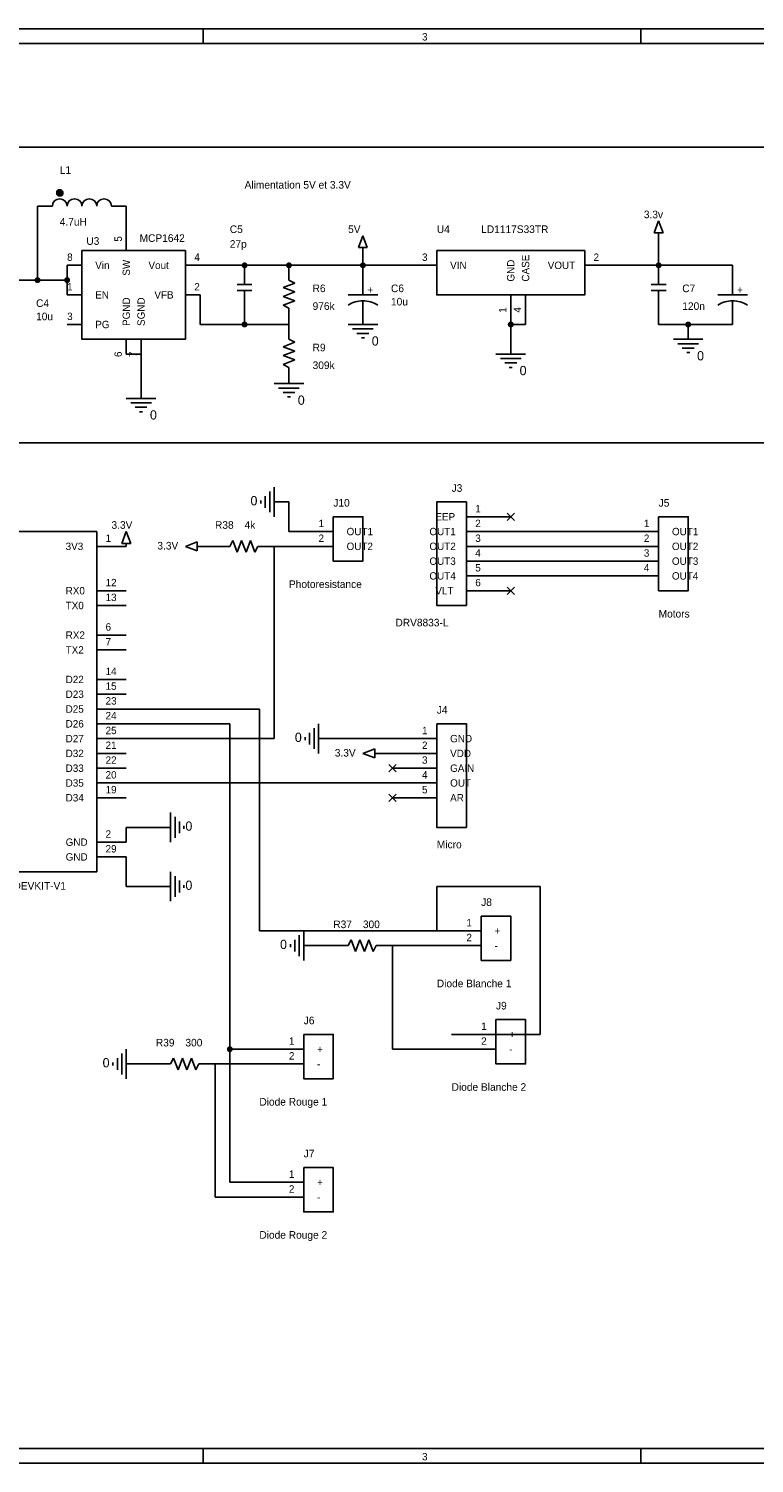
# Model space of a CAD drawing. Extents: x -0.1 to 15.2, y 0.1 to 9.8.
# Tile 2 of 3: x 4.9 to 9.8, y 0.1 to 9.8. Entities that reach past the tile are written whole.
import ezdxf

# ---------------------------------------------------------------- set-up
doc = ezdxf.new("R2010")
doc.units = 0

msp = doc.modelspace()

# ---------------------------------------------------------------- linework, layer by layer
at = {"layer": 'COMMENTS'}
msp.add_lwpolyline([(4.2, 9), (10.2, 9), (10.2, 7), (4.2, 7)], close=True, dxfattribs=at)
at = {"layer": 'PARTS'}
for p, q in [((5, 8.6), (5.1, 8.6)), ((5.6, 8.6), (5.5, 8.6)), ((5.6, 8.4), (5.6, 8.3)), ((5.2, 8.2), (5.3, 8.2)), ((6.1, 8.2), (6, 8.2)), ((6.4, 8.2), (6.4, 8.1)), ((6.7, 8.2), (6.7, 8.1)), ((7.2, 8.2), (7.2, 8.1)), ((7.4, 8.2), (7.7, 8.2)), ((9, 8.2), (8.7, 8.2)), ((9.2, 8.2), (9.2, 8.1)), ((9.7, 8.2), (9.7, 8.1)), ((5.2, 8), (5.3, 8)), ((6.1, 8), (6, 8)), ((6.4, 7.9), (6.4, 8)), ((8.2, 7.9), (8.2, 8)), ((8.3, 7.9), (8.3, 8)), ((9.2, 7.9), (9.2, 8)), ((6.7, 7.8), (6.7, 7.9)), ((7.2, 7.8), (7.2, 7.9)), ((9.7, 7.8), (9.7, 7.9)), ((5.2, 7.8), (5.3, 7.8)), ((6.7, 7.8), (6.7, 7.7)), ((5.6, 7.6), (5.6, 7.7)), ((5.7, 7.6), (5.7, 7.7)), ((6.7, 7.4), (6.7, 7.5)), ((8.2, 6.5), (7.9, 6.5)), ((8.225, 6.525), (8.175, 6.475)), ((8.175, 6.525), (8.225, 6.475)), ((6.7, 6.4), (7, 6.4)), ((8.2, 6.4), (7.9, 6.4)), ((8.9, 6.4), (9.2, 6.4)), ((5.6, 6.3), (5.4, 6.3)), ((6.2, 6.3), (6.3, 6.3)), ((6.6, 6.3), (6.5, 6.3)), ((6.7, 6.3), (7, 6.3)), ((8.2, 6.3), (7.9, 6.3)), ((8.9, 6.3), (9.2, 6.3)), ((8.2, 6.2), (7.9, 6.2)), ((8.9, 6.2), (9.2, 6.2)), ((8.2, 6.1), (7.9, 6.1)), ((8.225, 6.025), (8.175, 5.975)), ((8.175, 6.025), (8.225, 5.975)), ((8.9, 6.1), (9.2, 6.1)), ((5.6, 6), (5.4, 6)), ((8.2, 6), (7.9, 6)), ((5.6, 5.9), (5.4, 5.9)), ((5.6, 5.7), (5.4, 5.7)), ((5.6, 5.6), (5.4, 5.6)), ((5.6, 5.4), (5.4, 5.4)), ((5.6, 5.3), (5.4, 5.3)), ((5.6, 5.2), (5.4, 5.2)), ((5.6, 5.1), (5.4, 5.1)), ((5.6, 5), (5.4, 5)), ((7.4, 5), (7.7, 5)), ((5.6, 4.9), (5.4, 4.9)), ((7.4, 4.9), (7.7, 4.9)), ((5.6, 4.8), (5.4, 4.8)), ((7.375, 4.825), (7.425, 4.775)), ((7.425, 4.825), (7.375, 4.775)), ((7.4, 4.8), (7.7, 4.8)), ((5.6, 4.7), (5.4, 4.7)), ((7.4, 4.7), (7.7, 4.7)), ((5.6, 4.6), (5.4, 4.6)), ((7.375, 4.625), (7.425, 4.575)), ((7.425, 4.625), (7.375, 4.575)), ((7.4, 4.6), (7.7, 4.6)), ((5.6, 4.3), (5.4, 4.3)), ((5.6, 4.2), (5.4, 4.2)), ((7.7, 3.7), (8, 3.7)), ((7, 3.6), (7.1, 3.6)), ((7.4, 3.6), (7.3, 3.6)), ((7.7, 3.6), (8, 3.6)), ((7.8, 3), (8.1, 3)), ((6.5, 2.9), (6.8, 2.9)), ((7.8, 2.9), (8.1, 2.9)), ((5.8, 2.8), (5.9, 2.8)), ((6.2, 2.8), (6.1, 2.8)), ((6.5, 2.8), (6.8, 2.8)), ((6.5, 2), (6.8, 2)), ((6.5, 1.9), (6.8, 1.9))]:
    msp.add_line(p, q, dxfattribs=at)
for points in [[(5.2, 8.6, 1), (5.1, 8.6)], [(5.3, 8.6, 1), (5.2, 8.6)], [(5.4, 8.6, 1), (5.3, 8.6)], [(5.5, 8.6, 1), (5.4, 8.6)], [(7.2, 7.96, 0.1654), (7.1, 7.93)], [(7.3, 7.93, 0.1654), (7.2, 7.96)], [(9.7, 7.96, 0.1654), (9.6, 7.93)], [(9.8, 7.93, 0.1654), (9.7, 7.96)]]:
    msp.add_lwpolyline(points, format="xyb", dxfattribs=at)
for points in [[(5.13, 8.7), (5.14, 8.71)], [(5.13, 8.68), (5.17, 8.7)], [(5.13, 8.68), (5.13, 8.7)], [(5.17, 8.68), (5.13, 8.7)], [(5.14, 8.67), (5.13, 8.68)], [(5.14, 8.71), (5.16, 8.71)], [(5.16, 8.71), (5.14, 8.67)], [(5.14, 8.71), (5.16, 8.67)], [(5.16, 8.67), (5.14, 8.67)], [(5.16, 8.71), (5.17, 8.7)], [(5.17, 8.68), (5.16, 8.67)], [(5.17, 8.7), (5.17, 8.68)], [(9.17, 8.42), (9.2, 8.5)], [(9.2, 8.5), (9.23, 8.42)], [(7.17, 8.32), (7.2, 8.4)], [(7.2, 8.4), (7.23, 8.32)], [(9.23, 8.42), (9.17, 8.42)], [(9.2, 8.42), (9.2, 8.4)], [(7.23, 8.32), (7.17, 8.32)], [(7.2, 8.32), (7.2, 8.3)], [(6.35, 8.07), (6.45, 8.07)], [(6.4, 8.07), (6.4, 8.1)], [(6.66, 8.05), (6.74, 8.08)], [(6.74, 8.08), (6.7, 8.1)], [(7.2, 8.1), (7.2, 8)], [(9.15, 8.07), (9.25, 8.07)], [(9.2, 8.07), (9.2, 8.1)], [(9.7, 8.1), (9.7, 8)], [(6.35, 8.03), (6.45, 8.03)], [(6.4, 8), (6.4, 8.03)], [(6.74, 8.02), (6.66, 8.05)], [(6.66, 7.99), (6.74, 8.02)], [(6.74, 7.96), (6.66, 7.99)], [(6.66, 7.93), (6.74, 7.96)], [(7.1, 8), (7.3, 8)], [(7.2, 7.96), (7.2, 7.9)], [(9.15, 8.03), (9.25, 8.03)], [(9.2, 8), (9.2, 8.03)], [(9.6, 8), (9.8, 8)], [(9.7, 7.96), (9.7, 7.9)], [(6.7, 7.91), (6.66, 7.93)], [(6.7, 7.9), (6.7, 7.91)], [(7.1, 7.8), (7.3, 7.8)], [(7.13, 7.77), (7.27, 7.77)], [(6.66, 7.65), (6.74, 7.68)], [(6.74, 7.68), (6.7, 7.7)], [(7.24, 7.74), (7.16, 7.74)], [(7.19, 7.71), (7.21, 7.71)], [(9.3, 7.7), (9.5, 7.7)], [(9.33, 7.67), (9.47, 7.67)], [(6.74, 7.62), (6.66, 7.65)], [(6.66, 7.59), (6.74, 7.62)], [(6.74, 7.56), (6.66, 7.59)], [(8.1, 7.6), (8.3, 7.6)], [(8.13, 7.57), (8.27, 7.57)], [(9.44, 7.64), (9.36, 7.64)], [(9.39, 7.61), (9.41, 7.61)], [(6.66, 7.53), (6.74, 7.56)], [(6.7, 7.51), (6.66, 7.53)], [(6.7, 7.5), (6.7, 7.51)], [(8.24, 7.54), (8.16, 7.54)], [(8.19, 7.51), (8.21, 7.51)], [(6.6, 7.4), (6.8, 7.4)], [(5.6, 7.3), (5.8, 7.3)], [(6.63, 7.37), (6.77, 7.37)], [(6.74, 7.34), (6.66, 7.34)], [(6.69, 7.31), (6.71, 7.31)], [(5.63, 7.27), (5.77, 7.27)], [(5.74, 7.24), (5.66, 7.24)], [(5.69, 7.21), (5.71, 7.21)], [(6.6, 6.7), (6.6, 6.5)], [(6.51, 6.61), (6.51, 6.59)], [(6.54, 6.56), (6.54, 6.64)], [(6.57, 6.67), (6.57, 6.53)], [(4.6, 6.4), (5.4, 6.4)], [(5.4, 6.4), (5.4, 4.1)], [(5.57, 6.32), (5.6, 6.4)], [(5.63, 6.32), (5.57, 6.32)], [(5.6, 6.4), (5.63, 6.32)], [(5.6, 6.32), (5.6, 6.3)], [(6, 6.3), (6.08, 6.33)], [(6.08, 6.33), (6.08, 6.27)], [(6.32, 6.34), (6.3, 6.3)], [(6.35, 6.26), (6.32, 6.34)], [(6.38, 6.34), (6.35, 6.26)], [(6.41, 6.26), (6.38, 6.34)], [(6.44, 6.34), (6.41, 6.26)], [(6.47, 6.26), (6.44, 6.34)], [(5.4, 6.3), (5.4, 6.3)], [(6.08, 6.27), (6, 6.3)], [(6.08, 6.3), (6.1, 6.3)], [(6.49, 6.3), (6.47, 6.26)], [(6.5, 6.3), (6.49, 6.3)], [(5.4, 6), (5.4, 6)], [(5.4, 5.9), (5.4, 5.9)], [(5.4, 5.7), (5.4, 5.7)], [(5.4, 5.6), (5.4, 5.6)], [(5.4, 5.4), (5.4, 5.4)], [(5.4, 5.3), (5.4, 5.3)], [(5.4, 5.2), (5.4, 5.2)], [(5.4, 5.1), (5.4, 5.1)], [(6.87, 5.07), (6.87, 4.93)], [(6.9, 5.1), (6.9, 4.9)], [(5.4, 5), (5.4, 5)], [(6.81, 5.01), (6.81, 4.99)], [(6.84, 4.96), (6.84, 5.04)], [(5.4, 4.9), (5.4, 4.9)], [(7.2, 4.9), (7.28, 4.93)], [(7.28, 4.87), (7.2, 4.9)], [(7.28, 4.93), (7.28, 4.87)], [(7.28, 4.9), (7.3, 4.9)], [(5.4, 4.8), (5.4, 4.8)], [(5.4, 4.7), (5.4, 4.7)], [(5.4, 4.6), (5.4, 4.6)], [(5.9, 4.5), (5.9, 4.3)], [(5.93, 4.47), (5.93, 4.33)], [(5.96, 4.36), (5.96, 4.44)], [(5.99, 4.41), (5.99, 4.39)], [(5.4, 4.3), (5.4, 4.3)], [(5.4, 4.2), (5.4, 4.2)], [(5.4, 4.1), (4.6, 4.1)], [(5.9, 4.1), (5.9, 3.9)], [(5.93, 4.07), (5.93, 3.93)], [(5.96, 3.96), (5.96, 4.04)], [(5.99, 4.01), (5.99, 3.99)], [(6.8, 3.5), (6.8, 3.7)], [(6.71, 3.59), (6.71, 3.61)], [(6.74, 3.64), (6.74, 3.56)], [(6.77, 3.53), (6.77, 3.67)], [(7.12, 3.64), (7.1, 3.6)], [(7.15, 3.56), (7.12, 3.64)], [(7.18, 3.64), (7.15, 3.56)], [(7.21, 3.56), (7.18, 3.64)], [(7.24, 3.64), (7.21, 3.56)], [(7.27, 3.56), (7.24, 3.64)], [(7.29, 3.6), (7.27, 3.56)], [(7.3, 3.6), (7.29, 3.6)], [(5.54, 2.84), (5.54, 2.76)], [(5.57, 2.73), (5.57, 2.87)], [(5.6, 2.7), (5.6, 2.9)], [(5.92, 2.84), (5.9, 2.8)], [(5.95, 2.76), (5.92, 2.84)], [(5.98, 2.84), (5.95, 2.76)], [(6.01, 2.76), (5.98, 2.84)], [(6.04, 2.84), (6.01, 2.76)], [(6.07, 2.76), (6.04, 2.84)], [(5.51, 2.79), (5.51, 2.81)], [(6.09, 2.8), (6.07, 2.76)], [(6.1, 2.8), (6.09, 2.8)]]:
    msp.add_lwpolyline(points, dxfattribs=at)
for points in [[(5.3, 8.3), (6, 8.3), (6, 7.7), (5.3, 7.7)], [(7.7, 8.3), (8.7, 8.3), (8.7, 8), (7.7, 8)], [(7.9, 6.6), (7.7, 6.6), (7.7, 5.9), (7.9, 5.9)], [(7, 6.5), (7.2, 6.5), (7.2, 6.2), (7, 6.2)], [(9.2, 6.5), (9.4, 6.5), (9.4, 6), (9.2, 6)], [(7.7, 5.1), (7.9, 5.1), (7.9, 4.4), (7.7, 4.4)], [(8, 3.8), (8.2, 3.8), (8.2, 3.5), (8, 3.5)], [(8.1, 3.1), (8.3, 3.1), (8.3, 2.8), (8.1, 2.8)], [(6.8, 3), (7, 3), (7, 2.7), (6.8, 2.7)], [(6.8, 2.1), (7, 2.1), (7, 1.8), (6.8, 1.8)]]:
    msp.add_lwpolyline(points, close=True, dxfattribs=at)
at = {"layer": 'TITLE'}
for points in [[(-0.1, 0.1), (15.1, 0.1), (15.1, 9.8), (-0.1, 9.8)], [(0, 0.2), (15, 0.2), (15, 9.7), (0, 9.7)]]:
    msp.add_lwpolyline(points, close=True, dxfattribs=at)
for points in [[(6.12, 9.7), (6.12, 9.8)], [(9.08, 9.7), (9.08, 9.8)], [(6.12, 0.2), (6.12, 0.1)], [(9.08, 0.2), (9.08, 0.1)]]:
    msp.add_lwpolyline(points, dxfattribs=at)
at = {"layer": 'WIRE'}
for points in [[(5, 8.1), (5, 8.6)], [(5.6, 8.4), (5.6, 8.6)], [(9.2, 8.2), (9.2, 8.4)], [(7.2, 8.2), (7.2, 8.3)], [(5.2, 8.1), (5.2, 8.2)], [(6.4, 8.2), (6.1, 8.2)], [(6.7, 8.2), (6.4, 8.2)], [(7.2, 8.2), (6.7, 8.2)], [(7.4, 8.2), (7.2, 8.2)], [(9.2, 8.2), (9, 8.2)], [(9.7, 8.2), (9.2, 8.2)], [(5, 8.1), (4.8, 8.1)], [(5.2, 8.1), (5, 8.1)], [(5.2, 8), (5.2, 8.1)], [(6.1, 7.8), (6.1, 8)], [(6.4, 7.8), (6.4, 7.9)], [(8.2, 7.8), (8.2, 7.9)], [(8.3, 7.8), (8.3, 7.9)], [(9.2, 7.8), (9.2, 7.9)], [(6.4, 7.8), (6.1, 7.8)], [(6.7, 7.8), (6.4, 7.8)], [(8.3, 7.8), (8.2, 7.8)], [(8.2, 7.6), (8.2, 7.8)], [(9.4, 7.8), (9.2, 7.8)], [(9.7, 7.8), (9.4, 7.8)], [(9.4, 7.7), (9.4, 7.8)], [(5.7, 7.6), (5.6, 7.6)], [(5.7, 7.3), (5.7, 7.6)], [(6.6, 6.6), (6.7, 6.6)], [(6.7, 6.6), (6.7, 6.4)], [(8.9, 6.4), (8.2, 6.4)], [(6.1, 6.3), (6.2, 6.3)], [(6.6, 6.3), (6.7, 6.3)], [(6.6, 5), (6.6, 6.3)], [(8.9, 6.3), (8.2, 6.3)], [(8.9, 6.2), (8.2, 6.2)], [(8.9, 6.1), (8.2, 6.1)], [(5.6, 5.2), (6.5, 5.2)], [(6.5, 5.2), (6.5, 3.7)], [(5.6, 5.1), (6.3, 5.1)], [(6.3, 5.1), (6.3, 2.9)], [(5.6, 5), (6.6, 5)], [(7.4, 5), (6.9, 5)], [(7.3, 4.9), (7.4, 4.9)], [(5.6, 4.7), (7.4, 4.7)], [(5.9, 4.4), (5.6, 4.4)], [(5.6, 4.4), (5.6, 4.3)], [(5.6, 4), (5.6, 4.2)], [(5.9, 4), (5.6, 4)], [(8.4, 4), (7.7, 4)], [(7.7, 4), (7.7, 3.7)], [(8.4, 3), (8.4, 4)], [(6.5, 3.7), (7.7, 3.7)], [(7, 3.6), (6.8, 3.6)], [(7.7, 3.6), (7.4, 3.6)], [(7.4, 2.9), (7.4, 3.6)], [(7.8, 3), (8.4, 3)], [(6.3, 2.9), (6.5, 2.9)], [(6.3, 2.9), (6.3, 2)], [(7.8, 2.9), (7.4, 2.9)], [(5.8, 2.8), (5.6, 2.8)], [(6.5, 2.8), (6.2, 2.8)], [(6.2, 1.9), (6.2, 2.8)], [(6.3, 2), (6.5, 2)], [(6.5, 1.9), (6.2, 1.9)]]:
    msp.add_lwpolyline(points, dxfattribs=at)
at = {"layer": 'WIRE', "const_width": 0.02}
for points in [[(6.39, 8.2, 1), (6.41, 8.2, 1)], [(6.69, 8.2, 1), (6.71, 8.2, 1)], [(7.19, 8.2, 1), (7.21, 8.2, 1)], [(9.19, 8.2, 1), (9.21, 8.2, 1)], [(4.99, 8.1, 1), (5.01, 8.1, 1)], [(5.19, 8.1, 1), (5.21, 8.1, 1)], [(6.39, 7.8, 1), (6.41, 7.8, 1)], [(8.19, 7.8, 1), (8.21, 7.8, 1)], [(9.39, 7.8, 1), (9.41, 7.8, 1)], [(6.29, 2.9, 1), (6.31, 2.9, 1)]]:
    msp.add_lwpolyline(points, format="xyb", close=True, dxfattribs=at)

# ---------------------------------------------------------------- texts
at = {"layer": 'COMMENTS'}
msp.add_text('Alimentation 5V et 3.3V', height=0.0514, dxfattribs=at).set_placement((6.4, 8.7186))
at = {"layer": 'PARTS'}
for s, p in [('5', (5.57, 8.36)), ('CASE', (8.325, 8.09)), ('SW', (5.625, 8.13)), ('GND', (8.225, 8.09)), ('PGND', (5.625, 7.79)), ('SGND', (5.725, 7.79)), ('1', (8.17, 7.88)), ('4', (8.27, 7.88)), ('6', (5.57, 7.58)), ('7', (5.67, 7.58))]:
    msp.add_text(s, height=0.05, rotation=90, dxfattribs=at).set_placement(p)
for s, p in [('8', (5.2, 8.23)), ('4', (6.06, 8.23)), ('3', (7.6, 8.23)), ('2', (8.76, 8.23)), ('Vin', (5.39, 8.175)), ('Vout', (5.75, 8.175)), ('VIN', (7.79, 8.175)), ('VOUT', (8.45, 8.175)), ('1', (5.2, 8.03)), ('2', (6.06, 8.03)), ('EN', (5.39, 7.975)), ('VFB', (5.79, 7.975)), ('3', (5.2, 7.83)), ('PG', (5.39, 7.775)), ('EEP', (7.69, 6.475)), ('1', (7.96, 6.53)), ('1', (6.9, 6.43)), ('OUT1', (7.09, 6.375)), ('OUT1', (7.65, 6.375)), ('2', (7.96, 6.43)), ('1', (9.1, 6.43)), ('OUT1', (9.29, 6.375)), ('3V3', (5.19, 6.275)), ('1', (5.46, 6.33)), ('2', (6.9, 6.33)), ('OUT2', (7.09, 6.275)), ('OUT2', (7.65, 6.275)), ('3', (7.96, 6.33)), ('2', (9.1, 6.33)), ('OUT2', (9.29, 6.275)), ('OUT3', (7.65, 6.175)), ('4', (7.96, 6.23)), ('3', (9.1, 6.23)), ('OUT3', (9.29, 6.175)), ('OUT4', (7.65, 6.075)), ('5', (7.96, 6.13)), ('4', (9.1, 6.13)), ('OUT4', (9.29, 6.075)), ('RX0', (5.19, 5.975)), ('12', (5.46, 6.03)), ('VLT', (7.69, 5.975)), ('6', (7.96, 6.03)), ('TX0', (5.19, 5.875)), ('13', (5.46, 5.93)), ('RX2', (5.19, 5.675)), ('6', (5.46, 5.73)), ('7', (5.46, 5.63)), ('TX2', (5.19, 5.575)), ('14', (5.46, 5.43)), ('D22', (5.19, 5.375)), ('15', (5.46, 5.33)), ('D23', (5.19, 5.275)), ('23', (5.46, 5.23)), ('D25', (5.19, 5.175)), ('24', (5.46, 5.13)), ('D26', (5.19, 5.075)), ('25', (5.46, 5.03)), ('1', (7.6, 5.03)), ('D27', (5.19, 4.975)), ('21', (5.46, 4.93)), ('2', (7.6, 4.93)), ('GND', (7.79, 4.975)), ('D32', (5.19, 4.875)), ('22', (5.46, 4.83)), ('3', (7.6, 4.83)), ('VDD', (7.79, 4.875)), ('D33', (5.19, 4.775)), ('20', (5.46, 4.73)), ('4', (7.6, 4.73)), ('GAIN', (7.79, 4.775)), ('D35', (5.19, 4.675)), ('19', (5.46, 4.63)), ('5', (7.6, 4.63)), ('OUT', (7.79, 4.675)), ('D34', (5.19, 4.575)), ('AR', (7.79, 4.575)), ('2', (5.46, 4.33)), ('GND', (5.19, 4.275)), ('29', (5.46, 4.23)), ('GND', (5.19, 4.175)), ('1', (7.9, 3.73)), ('+', (8.09, 3.675)), ('2', (7.9, 3.63)), ('-', (8.09, 3.575)), ('1', (8, 3.03)), ('+', (8.19, 2.975)), ('1', (6.7, 2.93)), ('+', (6.89, 2.875)), ('2', (8, 2.93)), ('2', (6.7, 2.83)), ('-', (8.19, 2.875)), ('-', (6.89, 2.775)), ('1', (6.7, 2.03)), ('2', (6.7, 1.93)), ('+', (6.89, 1.975)), ('-', (6.89, 1.875))]:
    msp.add_text(s, height=0.05, dxfattribs=at).set_placement(p)
at = {"layer": 'PARTTEXT'}
for s, height, p in [('L1', 0.0514, (5.15, 8.8186)), ('3.3v', 0.0514, (9.1, 8.5186)), ('4.7uH', 0.0514, (5.15, 8.4686)), ('C5', 0.0514, (6.3, 8.4186)), ('5V', 0.0514, (7.1, 8.4186)), ('U4', 0.0514, (7.7, 8.4186)), ('LD1117S33TR', 0.0514, (8, 8.4186)), ('U3', 0.0514, (5.33, 8.3386)), ('MCP1642', 0.0514, (5.69, 8.3586)), ('27p', 0.0514, (6.3, 8.3186)), ('R6', 0.0514, (6.86, 8.0186)), ('+', 0.0514, (7.23, 8.0086)), ('C6', 0.0514, (7.39, 8.0186)), ('C7', 0.0514, (9.36, 8.0186)), ('+', 0.0514, (9.73, 8.0086)), ('C4', 0.0514, (4.99, 7.9186)), ('976k', 0.0514, (6.86, 7.8986)), ('10u', 0.0514, (7.39, 7.9286)), ('10u', 0.0514, (4.99, 7.8286)), ('120n', 0.0514, (9.36, 7.8986)), ('R9', 0.0514, (6.86, 7.6186)), ('0', 0.0628, (7.26, 7.6572)), ('0', 0.0628, (9.46, 7.5572)), ('309k', 0.0514, (6.86, 7.4986)), ('0', 0.0628, (8.26, 7.4572)), ('0', 0.0628, (6.76, 7.2572)), ('0', 0.0628, (5.76, 7.1572)), ('J3', 0.0514, (7.8, 6.6686)), ('0', 0.0628, (6.44, 6.5772)), ('J10', 0.0514, (7, 6.5686)), ('J5', 0.0514, (9.2, 6.5686)), ('3.3V', 0.0514, (5.5, 6.4186)), ('R38', 0.0514, (6.2, 6.4186)), ('4k', 0.0514, (6.4, 6.4186)), ('3.3V', 0.0514, (5.81, 6.2786)), ('Photoresistance', 0.0514, (6.7, 6.0186)), ('Motors', 0.0514, (9.2, 5.8186)), ('DRV8833-L', 0.0514, (7.42, 5.7586)), ('J4', 0.0514, (7.7, 5.1686)), ('0', 0.0628, (6.74, 4.9772)), ('3.3V', 0.0514, (7.01, 4.8786)), ('0', 0.0628, (6, 4.3772)), ('Micro', 0.0514, (7.7, 4.2586)), ('ESP32-DEVKIT-V1', 0.0514, (4.6, 3.9786)), ('0', 0.0628, (6, 3.9772)), ('J8', 0.0514, (8, 3.8686)), ('R37', 0.0514, (7, 3.7186)), ('300', 0.0514, (7.2, 3.7186)), ('0', 0.0628, (6.64, 3.5772)), ('Diode Blanche 1', 0.0514, (7.7, 3.3186)), ('J9', 0.0514, (8.1, 3.1686)), ('J6', 0.0514, (6.8, 3.0686)), ('R39', 0.0514, (5.8, 2.9186)), ('300', 0.0514, (6, 2.9186)), ('0', 0.0628, (5.44, 2.7772)), ('Diode Blanche 2', 0.0514, (7.8, 2.6186)), ('Diode Rouge 1', 0.0514, (6.5, 2.5186)), ('J7', 0.0514, (6.8, 2.1686)), ('Diode Rouge 2', 0.0514, (6.5, 1.6186))]:
    msp.add_text(s, height=height, dxfattribs=at).set_placement(p)
at = {"layer": 'TITLE'}
for p in [(7.6, 9.72), (7.6, 0.12)]:
    msp.add_text('3', height=0.05, dxfattribs=at).set_placement(p)

doc.saveas('drawing.dxf')
